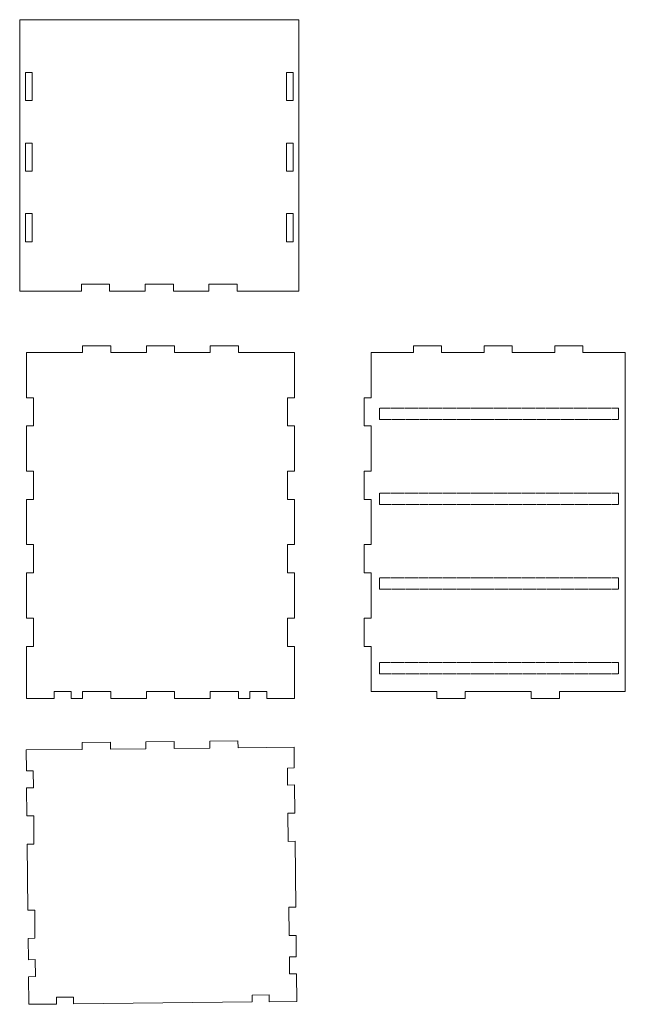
# Model space of a CAD drawing. Header units: millimetres. Extents: x -2066 to 5505, y -2840 to 3131.
# Tile 4 of 7: x 316 to 1388, y 1389 to 3131. Entities that reach past the tile are written whole.
import ezdxf

# ---------------------------------------------------------------- set-up
doc = ezdxf.new("R2010")
doc.units = ezdxf.units.MM
doc.linetypes.add('HIDDEN', pattern=[1.905, 1.27, -0.635])

msp = doc.modelspace()

# ---------------------------------------------------------------- linework, layer by layer
at = {"color": 7, "linetype": 'Continuous', "lineweight": 15}
for p, q in [((316.334, 2650.758), (316.334, 3130.966)), ((810.334, 3130.966), (316.334, 3130.966)), ((810.334, 3130.966), (810.334, 2650.758)), ((338.334, 3037.758), (326.334, 3037.758)), ((326.334, 2987.758), (326.334, 3037.758)), ((338.334, 2987.758), (338.334, 3037.758)), ((788.334, 3037.758), (800.334, 3037.758)), ((788.334, 3037.758), (788.334, 2987.758)), ((800.334, 3037.758), (800.334, 2987.758)), ((338.334, 2987.758), (326.334, 2987.758)), ((788.334, 2987.758), (800.334, 2987.758)), ((326.334, 2862.758), (326.334, 2912.758)), ((338.334, 2912.758), (326.334, 2912.758)), ((338.334, 2862.758), (338.334, 2912.758)), ((788.334, 2912.758), (800.334, 2912.758)), ((788.334, 2912.758), (788.334, 2862.758)), ((800.334, 2912.758), (800.334, 2862.758)), ((338.334, 2862.758), (326.334, 2862.758)), ((788.334, 2862.758), (800.334, 2862.758)), ((326.334, 2737.758), (326.334, 2787.758)), ((338.334, 2787.758), (326.334, 2787.758)), ((338.334, 2737.758), (338.334, 2787.758)), ((788.334, 2787.758), (800.334, 2787.758)), ((788.334, 2787.758), (788.334, 2737.758)), ((800.334, 2787.758), (800.334, 2737.758)), ((338.334, 2737.758), (326.334, 2737.758)), ((788.334, 2737.758), (800.334, 2737.758)), ((425.481, 2650.758), (316.334, 2650.758)), ((425.481, 2662.758), (425.481, 2650.758)), ((475.481, 2662.758), (425.481, 2662.758)), ((475.481, 2662.758), (475.481, 2650.758)), ((538.334, 2650.758), (475.481, 2650.758)), ((588.334, 2662.758), (538.334, 2662.758)), ((538.334, 2662.758), (538.334, 2650.758)), ((588.334, 2662.758), (588.334, 2650.758)), ((651.187, 2650.758), (588.334, 2650.758)), ((701.187, 2662.758), (651.187, 2662.758)), ((651.187, 2662.758), (651.187, 2650.758)), ((701.187, 2662.758), (701.187, 2650.758)), ((810.334, 2650.758), (701.187, 2650.758)), ((427.64, 2542.14), (427.64, 2554.14)), ((427.64, 2554.14), (477.64, 2554.14)), ((477.64, 2554.14), (477.64, 2542.14)), ((540.493, 2542.14), (540.493, 2554.14)), ((540.493, 2554.14), (590.493, 2554.14)), ((590.493, 2554.14), (590.493, 2542.14)), ((653.346, 2554.14), (703.346, 2554.14)), ((653.346, 2542.14), (653.346, 2554.14)), ((703.346, 2554.14), (703.346, 2542.14)), ((1013.107, 2542.14), (1013.107, 2554.14)), ((1013.107, 2554.14), (1063.107, 2554.14)), ((1063.107, 2554.14), (1063.107, 2542.14)), ((1138.107, 2554.14), (1188.107, 2554.14)), ((1138.107, 2542.14), (1138.107, 2554.14)), ((1188.107, 2554.14), (1188.107, 2542.14)), ((1263.107, 2542.14), (1263.107, 2554.14)), ((1263.107, 2554.14), (1313.107, 2554.14)), ((1313.107, 2554.14), (1313.107, 2542.14)), ((328.493, 2462.14), (328.493, 2542.14)), ((328.493, 2542.14), (427.64, 2542.14)), ((477.64, 2542.14), (540.493, 2542.14)), ((590.493, 2542.14), (653.346, 2542.14)), ((703.346, 2542.14), (802.493, 2542.14)), ((802.493, 2542.14), (802.493, 2462.14)), ((1013.107, 2542.14), (938.107, 2542.14)), ((938.107, 2542.14), (938.107, 2462.14)), ((1138.107, 2542.14), (1063.107, 2542.14)), ((1263.107, 2542.14), (1188.107, 2542.14)), ((1388.107, 2542.14), (1313.107, 2542.14)), ((1388.107, 2542.14), (1388.107, 1942.14)), ((328.493, 2462.14), (340.493, 2462.14)), ((340.493, 2462.14), (340.493, 2412.14)), ((790.493, 2462.14), (802.493, 2462.14)), ((790.493, 2412.14), (790.493, 2462.14)), ((926.107, 2412.14), (926.107, 2462.14)), ((938.107, 2462.14), (926.107, 2462.14)), ((953.107, 2443.45), (953.107, 2423.45)), ((1376.107, 2423.45), (1376.107, 2443.45)), ((328.493, 2332.14), (328.493, 2412.14)), ((340.493, 2412.14), (328.493, 2412.14)), ((802.493, 2412.14), (790.493, 2412.14)), ((802.493, 2412.14), (802.493, 2332.14)), ((938.107, 2412.14), (926.107, 2412.14)), ((938.107, 2412.14), (938.107, 2332.14)), ((328.493, 2332.14), (340.493, 2332.14)), ((340.493, 2332.14), (340.493, 2282.14)), ((790.493, 2332.14), (802.493, 2332.14)), ((790.493, 2282.14), (790.493, 2332.14)), ((926.107, 2282.14), (926.107, 2332.14)), ((938.107, 2332.14), (926.107, 2332.14)), ((953.107, 2293.45), (953.107, 2273.45)), ((1376.107, 2273.45), (1376.107, 2293.45)), ((328.493, 2202.14), (328.493, 2282.14)), ((340.493, 2282.14), (328.493, 2282.14)), ((802.493, 2282.14), (790.493, 2282.14)), ((802.493, 2282.14), (802.493, 2202.14)), ((938.107, 2282.14), (926.107, 2282.14)), ((938.107, 2282.14), (938.107, 2202.14)), ((328.493, 2202.14), (340.493, 2202.14)), ((340.493, 2202.14), (340.493, 2152.14)), ((790.493, 2202.14), (802.493, 2202.14)), ((790.493, 2152.14), (790.493, 2202.14)), ((926.107, 2152.14), (926.107, 2202.14)), ((938.107, 2202.14), (926.107, 2202.14)), ((328.493, 2072.14), (328.493, 2152.14)), ((340.493, 2152.14), (328.493, 2152.14)), ((802.493, 2152.14), (790.493, 2152.14)), ((802.493, 2152.14), (802.493, 2072.14)), ((938.107, 2152.14), (926.107, 2152.14)), ((938.107, 2152.14), (938.107, 2072.14)), ((953.107, 2143.45), (953.107, 2123.45)), ((1376.107, 2123.45), (1376.107, 2143.45)), ((328.493, 2072.14), (340.493, 2072.14)), ((340.493, 2072.14), (340.493, 2022.14)), ((790.493, 2072.14), (802.493, 2072.14)), ((790.493, 2022.14), (790.493, 2072.14)), ((926.107, 2022.14), (926.107, 2072.14)), ((938.107, 2072.14), (926.107, 2072.14)), ((328.493, 1930.14), (328.493, 2022.14)), ((340.493, 2022.14), (328.493, 2022.14)), ((802.493, 2022.14), (790.493, 2022.14)), ((802.493, 2022.14), (802.493, 1930.14)), ((938.107, 2022.14), (926.107, 2022.14)), ((938.107, 2022.14), (938.107, 1942.14)), ((953.107, 1993.45), (953.107, 1973.45)), ((1376.107, 1973.45), (1376.107, 1993.45)), ((407.383, 1942.14), (377.383, 1942.14)), ((377.383, 1942.14), (377.383, 1930.14)), ((407.383, 1942.14), (407.383, 1930.14)), ((427.64, 1942.14), (477.64, 1942.14)), ((427.64, 1930.14), (427.64, 1942.14)), ((477.64, 1942.14), (477.64, 1930.14)), ((540.493, 1942.14), (590.493, 1942.14)), ((540.493, 1930.14), (540.493, 1942.14)), ((590.493, 1942.14), (590.493, 1930.14)), ((653.346, 1942.14), (703.346, 1942.14)), ((653.346, 1930.14), (653.346, 1942.14)), ((703.346, 1942.14), (703.346, 1930.14)), ((753.604, 1942.14), (723.604, 1942.14)), ((723.604, 1942.14), (723.604, 1930.14)), ((753.604, 1942.14), (753.604, 1930.14)), ((1054.773, 1942.14), (938.107, 1942.14)), ((1054.773, 1930.14), (1054.773, 1942.14)), ((1104.773, 1942.14), (1104.773, 1930.14)), ((1221.44, 1942.14), (1104.773, 1942.14)), ((1221.44, 1930.14), (1221.44, 1942.14)), ((1388.107, 1942.14), (1271.44, 1942.14)), ((1271.44, 1942.14), (1271.44, 1930.14)), ((377.383, 1930.14), (328.493, 1930.14)), ((427.64, 1930.14), (407.383, 1930.14)), ((540.493, 1930.14), (477.64, 1930.14)), ((653.346, 1930.14), (590.493, 1930.14)), ((723.604, 1930.14), (703.346, 1930.14)), ((802.493, 1930.14), (753.604, 1930.14)), ((1104.773, 1930.14), (1054.773, 1930.14)), ((1271.44, 1930.14), (1221.44, 1930.14)), ((426.865, 1851.842), (476.862, 1852.376)), ((426.993, 1839.842), (426.865, 1851.842)), ((476.99, 1840.376), (476.862, 1852.376)), ((539.711, 1853.047), (589.708, 1853.581)), ((539.839, 1841.048), (539.711, 1853.047)), ((589.837, 1841.581), (589.708, 1853.581)), ((652.558, 1854.252), (702.555, 1854.786)), ((652.686, 1842.253), (652.558, 1854.252)), ((702.683, 1842.787), (702.555, 1854.786)), ((426.993, 1839.842), (327.852, 1838.784)), ((328.245, 1801.896), (327.852, 1838.784)), ((539.839, 1841.048), (476.99, 1840.376)), ((652.686, 1842.253), (589.837, 1841.581)), ((801.825, 1843.845), (702.683, 1842.787)), ((802.218, 1806.958), (801.825, 1843.845)), ((328.245, 1801.896), (340.245, 1802.024)), ((340.245, 1802.024), (340.565, 1772.026)), ((790.219, 1806.829), (802.218, 1806.958)), ((790.539, 1776.831), (790.219, 1806.829)), ((340.565, 1772.026), (328.566, 1771.898)), ((329.097, 1722.124), (328.566, 1771.898)), ((802.539, 1776.959), (790.539, 1776.831)), ((803.07, 1727.185), (802.539, 1776.959)), ((791.071, 1727.057), (803.07, 1727.185)), ((791.071, 1727.057), (791.605, 1677.06)), ((341.097, 1722.252), (329.097, 1722.124)), ((341.631, 1672.255), (341.097, 1722.252)), ((791.605, 1677.06), (803.604, 1677.188)), ((804.85, 1560.528), (803.604, 1677.188)), ((341.631, 1672.255), (329.631, 1672.127)), ((330.877, 1555.467), (329.631, 1672.127)), ((342.876, 1555.595), (330.877, 1555.467)), ((343.41, 1505.598), (342.876, 1555.595)), ((792.851, 1560.4), (804.85, 1560.528)), ((792.851, 1560.4), (793.385, 1510.403)), ((343.41, 1505.598), (331.411, 1505.469)), ((331.814, 1467.695), (331.411, 1505.469)), ((793.385, 1510.403), (805.384, 1510.531)), ((805.787, 1472.756), (805.384, 1510.531)), ((331.814, 1467.695), (343.814, 1467.823)), ((343.814, 1467.823), (344.134, 1437.824)), ((793.788, 1472.628), (805.787, 1472.756)), ((794.108, 1442.63), (793.788, 1472.628)), ((344.134, 1437.824), (332.135, 1437.696)), ((332.657, 1388.809), (332.135, 1437.696)), ((806.108, 1442.758), (794.108, 1442.63)), ((806.63, 1393.871), (806.108, 1442.758)), ((381.416, 1401.331), (411.414, 1401.651)), ((381.544, 1389.331), (381.416, 1401.331)), ((411.414, 1401.651), (411.542, 1389.652)), ((727.616, 1405.028), (757.615, 1405.348)), ((727.745, 1393.028), (727.616, 1405.028)), ((757.615, 1405.348), (757.743, 1393.349)), ((806.63, 1393.871), (757.743, 1393.349)), ((381.544, 1389.331), (332.657, 1388.809)), ((727.745, 1393.028), (411.542, 1389.652))]:
    msp.add_line(p, q, dxfattribs=at)
at = {"color": 7, "linetype": 'HIDDEN', "lineweight": 15}
for p, q in [((1376.107, 2443.45), (953.107, 2443.45)), ((953.107, 2423.45), (1376.107, 2423.45)), ((1376.107, 2293.45), (953.107, 2293.45)), ((953.107, 2273.45), (1376.107, 2273.45)), ((1376.107, 2143.45), (953.107, 2143.45)), ((953.107, 2123.45), (1376.107, 2123.45)), ((1376.107, 1993.45), (953.107, 1993.45)), ((953.107, 1973.45), (1376.107, 1973.45))]:
    msp.add_line(p, q, dxfattribs=at)

doc.saveas('drawing.dxf')
